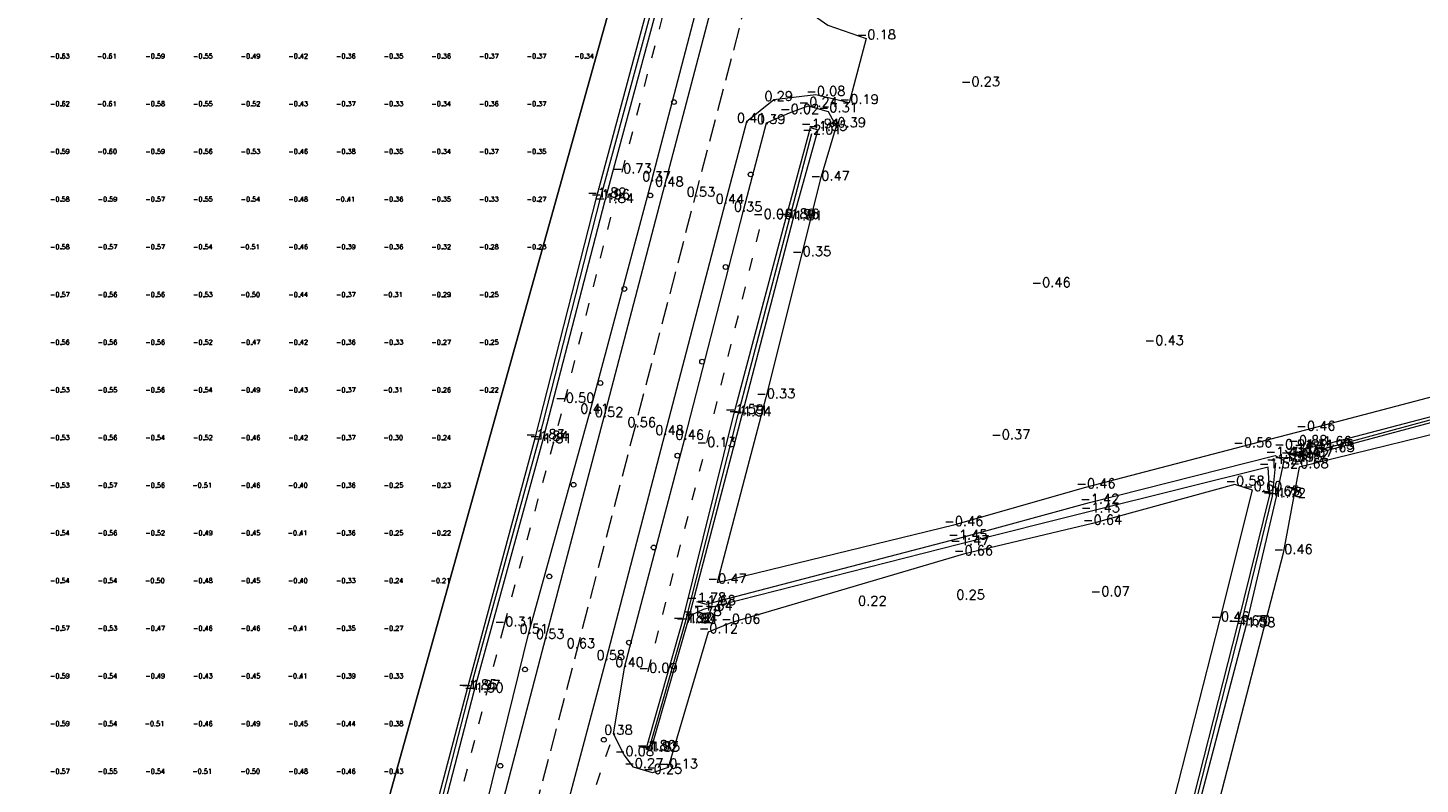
# Model space of a CAD drawing. Header units: metres. Extents: x 102665 to 103901, y 415762 to 419767.
# Tile 78 of 93: x 103441 to 103587, y 419072 to 419151. Entities that reach past the tile are written whole.
import ezdxf
from ezdxf.enums import TextEntityAlignment as Align

# ---------------------------------------------------------------- set-up
doc = ezdxf.new("R2010")
doc.units = ezdxf.units.M
doc.header["$MEASUREMENT"] = 0
doc.linetypes.add('DGN Style 3', pattern=[3.301552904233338, 2.358252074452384, -0.9433008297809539])
doc.linetypes.add('DGN Style 5', pattern=[3.09989794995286, 1.32852769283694, -1.77137025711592])
for name, color, linetype, lineweight in [('00-Aslijn', 5, 'DGN Style 3', 0), ('B-GV-GR-BOOM-S', 90, 'Continuous', 13), ('DTM-Bodemsloot', 162, 'Continuous', 0), ('DTM-Hoogtecijfer', 7, 'Continuous', 0), ('DTM-Kant-asfalt', 137, 'Continuous', 0), ('DTM-Meetpunt', 40, 'Continuous', 0), ('DTM_23-02-2012_luchtfoto drone', 40, 'Continuous', 0), ('DTM_27-12-2009_terrestrisch', 97, 'Continuous', 0), ('DTM_hoogtelijn', 251, 'DGN Style 5', 0), ('DTM_talud', 94, 'Continuous', 0)]:
    doc.layers.add(name, color=color, linetype=linetype, lineweight=lineweight)
doc.styles.get("Standard").update_dxf_attribs({"font": 'txt.shx'})

# ---------------------------------------------------------------- blocks, each defined once
blk = doc.blocks.new('145_17')
at = {"layer": 'B-GV-GR-BOOM-S'}
blk.add_circle((9.609771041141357e-05, 6.867525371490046e-05), 0.025, dxfattribs=at)
at = {"layer": 'B-GV-GR-BOOM-S', "extrusion": (0, 0, -1)}
for start, end in [(0, 180), (180, 0)]:
    blk.add_arc((-9.609771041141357e-05, 6.867525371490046e-05), 0.025, start, end, dxfattribs=at)
blk = doc.blocks.new('145_11')
at = {"layer": 'B-GV-GR-BOOM-S'}
blk.add_circle((5.570831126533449e-05, 3.131482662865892e-05), 0.025, dxfattribs=at)
at = {"layer": 'B-GV-GR-BOOM-S', "extrusion": (0, 0, -1)}
for start, end in [(0, 180), (180, 0)]:
    blk.add_arc((-5.570831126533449e-05, 3.131482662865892e-05), 0.025, start, end, dxfattribs=at)
blk = doc.blocks.new('145_19')
at = {"layer": 'B-GV-GR-BOOM-S'}
blk.add_circle((4.184292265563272e-06, 8.42501685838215e-05), 0.025, dxfattribs=at)
at = {"layer": 'B-GV-GR-BOOM-S', "extrusion": (0, 0, -1)}
for start, end in [(0, 180), (180, 0)]:
    blk.add_arc((-4.184292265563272e-06, 8.42501685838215e-05), 0.025, start, end, dxfattribs=at)
blk = doc.blocks.new('145_22')
at = {"layer": 'B-GV-GR-BOOM-S'}
blk.add_circle((7.646411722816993e-05, 7.609204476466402e-05), 0.025, dxfattribs=at)
at = {"layer": 'B-GV-GR-BOOM-S', "extrusion": (0, 0, -1)}
for start, end in [(0, 180), (180, 0)]:
    blk.add_arc((-7.646411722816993e-05, 7.609204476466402e-05), 0.025, start, end, dxfattribs=at)
blk = doc.blocks.new('145_18')
at = {"layer": 'B-GV-GR-BOOM-S'}
blk.add_circle((4.678384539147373e-05, 9.882897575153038e-05), 0.025, dxfattribs=at)
at = {"layer": 'B-GV-GR-BOOM-S', "extrusion": (0, 0, -1)}
for start, end in [(0, 180), (180, 0)]:
    blk.add_arc((-4.678384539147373e-05, 9.882897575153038e-05), 0.025, start, end, dxfattribs=at)
blk = doc.blocks.new('145_6')
at = {"layer": 'B-GV-GR-BOOM-S'}
blk.add_circle((5.241755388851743e-05, 6.295114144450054e-05), 0.025, dxfattribs=at)
at = {"layer": 'B-GV-GR-BOOM-S', "extrusion": (0, 0, -1)}
for start, end in [(0, 180), (180, 0)]:
    blk.add_arc((-5.241755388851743e-05, 6.295114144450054e-05), 0.025, start, end, dxfattribs=at)
blk = doc.blocks.new('145_8')
at = {"layer": 'B-GV-GR-BOOM-S'}
blk.add_circle((2.380456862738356e-05, 5.488810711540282e-05), 0.025, dxfattribs=at)
at = {"layer": 'B-GV-GR-BOOM-S', "extrusion": (0, 0, -1)}
for start, end in [(0, 180), (180, 0)]:
    blk.add_arc((-2.380456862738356e-05, 5.488810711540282e-05), 0.025, start, end, dxfattribs=at)
blk = doc.blocks.new('145_25')
at = {"layer": 'B-GV-GR-BOOM-S'}
blk.add_circle((4.96711436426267e-07, 4.719617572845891e-05), 0.025, dxfattribs=at)
at = {"layer": 'B-GV-GR-BOOM-S', "extrusion": (0, 0, -1)}
for start, end in [(0, 180), (180, 0)]:
    blk.add_arc((-4.96711436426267e-07, 4.719617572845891e-05), 0.025, start, end, dxfattribs=at)
blk = doc.blocks.new('145_14')
at = {"layer": 'B-GV-GR-BOOM-S'}
blk.add_circle((7.124608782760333e-05, 4.532012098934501e-05), 0.025, dxfattribs=at)
at = {"layer": 'B-GV-GR-BOOM-S', "extrusion": (0, 0, -1)}
for start, end in [(0, 180), (180, 0)]:
    blk.add_arc((-7.124608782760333e-05, 4.532012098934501e-05), 0.025, start, end, dxfattribs=at)
blk = doc.blocks.new('145_24')
at = {"layer": 'B-GV-GR-BOOM-S'}
blk.add_circle((9.950651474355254e-05, 3.081720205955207e-05), 0.025, dxfattribs=at)
at = {"layer": 'B-GV-GR-BOOM-S', "extrusion": (0, 0, -1)}
for start, end in [(0, 180), (180, 0)]:
    blk.add_arc((-9.950651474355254e-05, 3.081720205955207e-05), 0.025, start, end, dxfattribs=at)
blk = doc.blocks.new('145_12')
at = {"layer": 'B-GV-GR-BOOM-S'}
blk.add_circle((1.631240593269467e-05, 3.310549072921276e-05), 0.025, dxfattribs=at)
at = {"layer": 'B-GV-GR-BOOM-S', "extrusion": (0, 0, -1)}
for start, end in [(0, 180), (180, 0)]:
    blk.add_arc((-1.631240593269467e-05, 3.310549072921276e-05), 0.025, start, end, dxfattribs=at)
blk = doc.blocks.new('145_20')
at = {"layer": 'B-GV-GR-BOOM-S'}
blk.add_circle((3.77731048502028e-05, 3.750745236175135e-05), 0.025, dxfattribs=at)
at = {"layer": 'B-GV-GR-BOOM-S', "extrusion": (0, 0, -1)}
for start, end in [(0, 180), (180, 0)]:
    blk.add_arc((-3.77731048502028e-05, 3.750745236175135e-05), 0.025, start, end, dxfattribs=at)

msp = doc.modelspace()

# ---------------------------------------------------------------- linework, layer by layer
at = {"layer": '00-Aslijn'}
msp.add_lwpolyline([(103634.7703648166, 419606.4742388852), (103594.1453089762, 419450.9051398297), (103588.1291944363, 419428.1103429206), (103562.8108334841, 419332.180172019), (103544.92261218, 419263.6619503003), (103518.8188756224, 419163.67539609), (103489.8728155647, 419052.8017364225), (103450.5540197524, 418902.7044085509), (103348.6917157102, 418513.8506979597), (103321.301230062, 418409.2890342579), (103298.4577879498, 418322.3754979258)], dxfattribs=at)
at = {"layer": 'DTM-Bodemsloot'}
for points in [[(103446.151, 418924.859, -1.645), (103455.592, 418960.86, -1.863), (103461.921, 418984.348, -1.981), (103469.012, 419010.9650000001, -1.954), (103474.656, 419032.758, -1.931), (103481.608, 419059.4810000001, -1.988), (103487.327, 419081.63, -1.974), (103494.49, 419107.743, -1.84), (103500.935, 419133.082, -1.961), (103507.747, 419158.059, -2.011), (103513.751, 419181.761, -1.965), (103519.902, 419205.6280000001, -2.061), (103521.971, 419213.6550000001, -2.115000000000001)], [(103576.911, 419106.837, -1.75), (103599.078, 419112.862, -1.794), (103625.028, 419119.646, -1.743), (103651.393, 419126.297, -1.751), (103677.247, 419133.131, -1.743), (103705.99, 419140.522, -1.669)], [(103506.008, 419075.202, -1.918), (103509.854, 419088.647, -1.895), (103515.389, 419110.383, -1.71), (103520.813, 419131.026, -1.959), (103523.115, 419139.879, -2.011)], [(103548.279, 419012.607, -1.599), (103555.913, 419041.431, -1.664), (103562.047, 419064.31, -1.704), (103568.154, 419088.374, -1.701), (103571.443, 419101.846, -1.783), (103571.775, 419105.323, -1.773)]]:
    msp.add_polyline3d(points, dxfattribs=at)
at = {"layer": 'DTM-Kant-asfalt'}
for points in [[(103585.022, 419429.086, 0.383), (103580.3, 419411.043, 0.476), (103573.996, 419387.055, 0.455), (103568.467, 419366.269, 0.545), (103563.197, 419346.219, 0.5760000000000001), (103558.201, 419327.078, 0.338), (103556.085, 419320.109, 0.393), (103554.381, 419312.961, 0.39), (103552.849, 419306.507, 0.387), (103547.991, 419287.961, 0.345), (103541.631, 419263.762, 0.314), (103535.203, 419239.352, 0.274), (103528.825, 419215.0790000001, 0.351), (103522.089, 419189.306, 0.2790000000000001), (103515.558, 419164.491, 0.365), (103507.672, 419134.411, 0.478), (103501.345, 419110.247, 0.524), (103495.17, 419086.973, 0.531), (103489.37, 419064.782, 0.467)], [(103547.978, 419261.984, 0.244), (103541.716, 419237.869, 0.2780000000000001), (103535.29, 419213.513, 0.3), (103528.459, 419187.501, 0.294), (103521.996, 419162.747, 0.328), (103520.374, 419156.333, 0.318), (103521.989, 419153.192, 0.241), (103524.807, 419151.236, -0.049), (103528.824, 419149.839, -0.181), (103527.029, 419143.065, -0.185), (103523.525, 419143.915, -0.08), (103519.146, 419143.383, 0.286), (103516.257, 419141.1010000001, 0.41), (103514.031, 419132.605, 0.442), (103507.702, 419108.353, 0.477), (103501.532, 419084.759, 0.5850000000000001), (103495.797, 419063.244, 0.463)]]:
    msp.add_polyline3d(points, dxfattribs=at)
at = {"layer": 'DTM-Meetpunt'}
for p in [(103444.39911, 419147.754069, -0.6269), (103449.39911, 419147.754069, -0.6091), (103454.39911, 419147.754069, -0.5859), (103459.39911, 419147.754069, -0.5471), (103464.39911, 419147.754069, -0.4879), (103469.39911, 419147.754069, -0.4218), (103474.39911, 419147.754069, -0.3624), (103479.39911, 419147.754069, -0.3496), (103484.39911, 419147.754069, -0.3609), (103489.39911, 419147.754069, -0.3674), (103494.39911, 419147.754069, -0.3658), (103499.39911, 419147.754069, -0.3375), (103444.39911, 419142.754069, -0.62), (103449.39911, 419142.754069, -0.6128), (103454.39911, 419142.754069, -0.5811), (103459.39911, 419142.754069, -0.5516), (103464.39911, 419142.754069, -0.5178), (103469.39911, 419142.754069, -0.4348), (103474.39911, 419142.754069, -0.3673), (103479.39911, 419142.754069, -0.3299000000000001), (103484.39911, 419142.754069, -0.3412), (103489.39911, 419142.754069, -0.3616), (103494.39911, 419142.754069, -0.3706), (103444.39911, 419137.754069, -0.5910000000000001), (103449.39911, 419137.754069, -0.6002000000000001), (103454.39911, 419137.754069, -0.5896), (103459.39911, 419137.754069, -0.5611), (103464.39911, 419137.754069, -0.5327), (103469.39911, 419137.754069, -0.4562), (103474.39911, 419137.754069, -0.3804), (103479.39911, 419137.754069, -0.3455), (103484.39911, 419137.754069, -0.3448), (103489.39911, 419137.754069, -0.3709), (103494.39911, 419137.754069, -0.3471), (103444.39911, 419132.754069, -0.5795), (103449.39911, 419132.754069, -0.5879), (103454.39911, 419132.754069, -0.5666), (103459.39911, 419132.754069, -0.5494), (103464.39911, 419132.754069, -0.5382), (103469.39911, 419132.754069, -0.4802), (103474.39911, 419132.754069, -0.4083), (103479.39911, 419132.754069, -0.3619), (103484.39911, 419132.754069, -0.3528), (103489.39911, 419132.754069, -0.3253), (103494.39911, 419132.754069, -0.2692), (103444.39911, 419127.754069, -0.5752), (103449.39911, 419127.754069, -0.5659000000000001), (103454.39911, 419127.754069, -0.5731000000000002), (103459.39911, 419127.754069, -0.5416000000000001), (103464.39911, 419127.754069, -0.512), (103469.39911, 419127.754069, -0.4611), (103474.39911, 419127.754069, -0.3937), (103479.39911, 419127.754069, -0.3562), (103484.39911, 419127.754069, -0.3208), (103489.39911, 419127.754069, -0.2837), (103494.39911, 419127.754069, -0.2253), (103444.39911, 419122.754069, -0.5729000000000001), (103449.39911, 419122.754069, -0.5603), (103454.39911, 419122.754069, -0.5619000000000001), (103459.39911, 419122.754069, -0.5293), (103464.39911, 419122.754069, -0.4999), (103469.39911, 419122.754069, -0.4356), (103474.39911, 419122.754069, -0.3691), (103479.39911, 419122.754069, -0.3113), (103484.39911, 419122.754069, -0.2917), (103489.39911, 419122.754069, -0.2459), (103444.39911, 419117.754069, -0.5644), (103449.39911, 419117.754069, -0.5582), (103454.39911, 419117.754069, -0.5577), (103459.39911, 419117.754069, -0.522), (103464.39911, 419117.754069, -0.4671), (103469.39911, 419117.754069, -0.416), (103474.39911, 419117.754069, -0.3554), (103479.39911, 419117.754069, -0.3262), (103484.39911, 419117.754069, -0.2723), (103489.39911, 419117.754069, -0.2514), (103444.39911, 419112.754069, -0.5307), (103449.39911, 419112.754069, -0.5538000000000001), (103454.39911, 419112.754069, -0.5578000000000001), (103459.39911, 419112.754069, -0.5388), (103464.39911, 419112.754069, -0.488), (103469.39911, 419112.754069, -0.4323), (103474.39911, 419112.754069, -0.3679), (103479.39911, 419112.754069, -0.3116), (103484.39911, 419112.754069, -0.2622), (103489.39911, 419112.754069, -0.2246), (103444.39911, 419107.754069, -0.5311), (103449.39911, 419107.754069, -0.5594), (103454.39911, 419107.754069, -0.5414), (103459.39911, 419107.754069, -0.5159), (103464.39911, 419107.754069, -0.4586), (103469.39911, 419107.754069, -0.4249), (103474.39911, 419107.754069, -0.3705), (103479.39911, 419107.754069, -0.3013), (103484.39911, 419107.754069, -0.2411), (103444.39911, 419102.754069, -0.5329), (103449.39911, 419102.754069, -0.5689000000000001), (103454.39911, 419102.754069, -0.5574), (103459.39911, 419102.754069, -0.5148), (103464.39911, 419102.754069, -0.4569), (103469.39911, 419102.754069, -0.4), (103474.39911, 419102.754069, -0.3559), (103479.39911, 419102.754069, -0.2544), (103484.39911, 419102.754069, -0.2255), (103444.39911, 419097.754069, -0.5428), (103449.39911, 419097.754069, -0.5599), (103454.39911, 419097.754069, -0.518), (103459.39911, 419097.754069, -0.4906), (103464.39911, 419097.754069, -0.4541), (103469.39911, 419097.754069, -0.4069), (103474.39911, 419097.754069, -0.3581), (103479.39911, 419097.754069, -0.252), (103484.39911, 419097.754069, -0.2237), (103444.39911, 419092.754069, -0.5415), (103449.39911, 419092.754069, -0.5373), (103454.39911, 419092.754069, -0.5013000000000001), (103459.39911, 419092.754069, -0.4821), (103464.39911, 419092.754069, -0.4535), (103469.39911, 419092.754069, -0.3967), (103474.39911, 419092.754069, -0.3318), (103479.39911, 419092.754069, -0.243), (103484.39911, 419092.754069, -0.2091), (103444.39911, 419087.754069, -0.567), (103449.39911, 419087.754069, -0.527), (103454.39911, 419087.754069, -0.4725), (103459.39911, 419087.754069, -0.4551), (103464.39911, 419087.754069, -0.4619), (103469.39911, 419087.754069, -0.4134), (103474.39911, 419087.754069, -0.3506), (103479.39911, 419087.754069, -0.2681), (103444.39911, 419082.754069, -0.5940000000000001), (103449.39911, 419082.754069, -0.5371), (103454.39911, 419082.754069, -0.4884), (103459.39911, 419082.754069, -0.4348), (103464.39911, 419082.754069, -0.4504), (103469.39911, 419082.754069, -0.412), (103474.39911, 419082.754069, -0.3919000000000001), (103479.39911, 419082.754069, -0.3348), (103444.39911, 419077.754069, -0.5917), (103449.39911, 419077.754069, -0.5426), (103454.39911, 419077.754069, -0.505), (103459.39911, 419077.754069, -0.4608), (103464.39911, 419077.754069, -0.4858), (103469.39911, 419077.754069, -0.4512), (103474.39911, 419077.754069, -0.4356), (103479.39911, 419077.754069, -0.3822), (103444.39911, 419072.754069, -0.5666), (103449.39911, 419072.754069, -0.5455), (103454.39911, 419072.754069, -0.5405), (103459.39911, 419072.754069, -0.511), (103464.39911, 419072.754069, -0.5035), (103469.39911, 419072.754069, -0.4764), (103474.39911, 419072.754069, -0.457), (103479.39911, 419072.754069, -0.4275)]:
    msp.add_point(p, dxfattribs=at)
at = {"layer": 'DTM_23-02-2012_luchtfoto drone', "elevation": -0.5169871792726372, "flags": 128}
msp.add_lwpolyline([(103446.4903835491, 418954.7234161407), (103515.8754307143, 419202.9991238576), (103542.9186735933, 419299.7660864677), (103545.853889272, 419310.2689653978), (103501.4302715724, 419295.1702416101), (103467.8995681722, 419275.4464074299), (103437.1972874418, 419255.5792855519), (103411.2344160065, 419237.4226795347), (103392.3557984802, 419219.8259297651), (103377.2956679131, 419205.788389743), (103361.4174561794, 419185.5698639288), (103345.5392444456, 419165.3513381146), (103331.1476941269, 419143.7581622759), (103315.1353489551, 419112.6713334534), (103309.6106449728, 419097.2667423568), (103304.0859409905, 419097.7773917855), (103234.990889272, 419376.2029653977), (103224.9299478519, 419374.0573500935)], dxfattribs=at)
at = {"layer": 'DTM_27-12-2009_terrestrisch'}
msp.add_polyline3d([(103407.3761420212, 419428.3365870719, 0), (103345.4622719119, 419403.0168862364, 0), (103335.4570462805, 419400.9806051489, 0), (103330.0346066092, 419407.8654436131, 0), (103297.8253126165, 419395.9166649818, 0), (103248.1919563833, 419377.5040295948, 0), (103234.990889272, 419376.2029653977, 0), (103304.0859409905, 419097.7773917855, 0), (103309.6106449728, 419097.2667423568, 0), (103315.1353489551, 419112.6713334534, 0), (103331.1476941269, 419143.7581622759, 0), (103345.5392444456, 419165.3513381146, 0), (103361.4174561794, 419185.5698639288, 0), (103377.2956679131, 419205.788389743, 0), (103392.3557984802, 419219.8259297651, 0), (103411.2344160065, 419237.4226795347, 0), (103437.1972874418, 419255.5792855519, 0), (103467.8995681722, 419275.4464074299, 0), (103501.4302715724, 419295.1702416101, 0), (103545.853889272, 419310.2689653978, 0), (103542.9186735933, 419299.7660864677, 0), (103515.8754307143, 419202.9991238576, 0), (103446.4903835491, 418954.7234161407, 0)], dxfattribs=at)
at = {"layer": 'DTM_hoogtelijn', "extrusion": (0.4089976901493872, -0.1037837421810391, 0.9066144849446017), "elevation": -1160.439811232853, "flags": 128}
msp.add_lwpolyline([(431667.5074106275, 2493.084028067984), (431691.9498709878, 2492.991602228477), (431716.5908858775, 2493.152754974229)], dxfattribs=at)
at = {"layer": 'DTM_hoogtelijn', "extrusion": (0.6209576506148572, 0.4283784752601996, 0.6564323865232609), "elevation": 243849.9591684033, "flags": 128}
msp.add_lwpolyline([(286164.4423902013, -212188.7214938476), (286164.9861244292, -212188.8487498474), (286166.0441363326, -212188.7095635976)], dxfattribs=at)
at = {"layer": 'DTM_hoogtelijn', "extrusion": (-0.3142038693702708, -0.06405790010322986, 0.9471919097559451), "elevation": -59391.34394444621, "flags": 128}
msp.add_lwpolyline([(-389967.8825177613, 175428.2180535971), (-389968.5825029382, 175427.928033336), (-389969.3196522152, 175428.3334380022)], dxfattribs=at)
at = {"layer": 'DTM_hoogtelijn'}
for points in [[(103451.432, 418935.281, 0.214), (103453.006, 418941.521, 0.432), (103453.924, 418945.5030000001, 0.203), (103454.675, 418948.934, -0.026), (103457.211, 418961.287, -0.5540000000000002), (103465.184, 418990.1660000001, -0.491), (103471.303, 419013.112, -0.604), (103478.025, 419038.873, -0.492), (103485.118, 419065.937, -0.616), (103490.844, 419088.288, -0.307), (103497.19, 419111.751, -0.498), (103503.209, 419135.796, -0.732), (103511.066, 419165.839, -0.903), (103517.7, 419190.647, -0.571), (103524.109, 419214.607, -0.698)], [(103500.755, 419061.593, -0.753), (103502.207, 419066.978, -0.395), (103504.209, 419066.772, -0.418), (103505.563, 419065.632, -0.2790000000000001), (103504.455, 419060.6, -0.16), (103500.922, 419046.397, -0.176), (103500.062, 419043.887, -0.122), (103498.35, 419043.037, -0.068), (103496.632, 419043.546, -0.06100000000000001), (103494.594, 419044.507, 0.166), (103493.205, 419045.4650000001, 0.414), (103497.565, 419062.783, 0.505), (103502.331, 419076.923, 0.381)]]:
    msp.add_polyline3d(points, dxfattribs=at)
at = {"layer": 'DTM_talud'}
for points in [[(103487.95, 419065.196, 0.379), (103493.451, 419087.519, 0.505), (103499.829, 419110.604, 0.412), (103506.333, 419134.957, 0.369), (103514.193, 419165.062, 0.274), (103520.603, 419189.798, 0.204), (103526.835, 419214.7530000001, 0.169), (103525.563, 419216.183, -0.075), (103524.153, 419216.933, -0.268), (103523.058, 419216.774, -0.414), (103521.355, 419216.651, -0.5930000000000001), (103520.204, 419215.505, -0.627)], [(103481.179, 419059.589, -1.851), (103487.008, 419081.67, -1.846), (103494.09, 419107.933, -1.833), (103500.554, 419133.26, -1.818), (103507.24, 419158.127, -1.878), (103513.275, 419181.82, -1.792), (103519.418, 419205.774, -1.884), (103521.555, 419214.683, -1.845), (103522.669, 419214.43, -1.868), (103520.242, 419205.26, -1.923), (103514.196, 419181.345, -1.878), (103508.085, 419157.5790000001, -1.897), (103501.361, 419132.683, -1.837), (103494.818, 419107.501, -1.808), (103487.67, 419081.348, -1.895), (103481.928, 419059.233, -1.938)], [(103559.79, 419064.819, -0.439), (103565.923, 419088.807, -0.459), (103569.345, 419102.472, -0.602), (103567.505, 419103.04, -0.5820000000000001), (103552.555, 419098.956, -0.638), (103539.018, 419095.738, -0.663), (103514.616, 419088.561, -0.063), (103512.254, 419087.573, -0.117), (103508.058, 419073.382, -0.128), (103506.415, 419072.826, -0.246), (103504.43, 419073.432, -0.266), (103503.451, 419074.694, -0.083), (103502.331, 419076.923, 0.381), (103503.496, 419084.023, 0.4020000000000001), (103509.807, 419107.87, 0.457), (103515.938, 419131.793, 0.351), (103518.351, 419140.968, 0.386), (103520.781, 419142.033, -0.018), (103522.727, 419142.759, -0.24), (103524.832, 419142.188, -0.307), (103525.687, 419140.624, -0.39), (103523.988, 419135.023, -0.466), (103522.038, 419127.1, -0.349), (103518.278, 419112.191, -0.326), (103513.172, 419092.786, -0.473), (103537.998, 419098.812, -0.464), (103551.865, 419102.762, -0.456), (103568.312, 419107.061, -0.5620000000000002), (103574.932, 419108.797, -0.458), (103598.478, 419114.969, -0.483)], [(103704.594, 419138.237, -0.384), (103646.73, 419123.414, -0.518), (103594.492, 419109.839, -0.516), (103574.229, 419104.872, -0.6840000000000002), (103572.545, 419095.873, -0.458), (103565.893, 419070.074, -0.458)], [(103511.014, 419090.801, -1.778), (103512.028, 419090.502, -1.68), (103538.425, 419097.391, -1.451), (103552.256, 419101.154, -1.423), (103571.707, 419106.112, -1.413), (103572.633, 419105.567, -1.515), (103571.831, 419101.773, -1.717), (103568.626, 419088.197, -1.584), (103562.33, 419064.153, -1.629), (103556.396, 419041.279, -1.549), (103549.524, 419014.022, -1.388), (103548.898, 419012.17, -1.38), (103547.695, 419012.364, -1.389), (103555.578, 419041.518, -1.646), (103561.685, 419064.321, -1.631), (103567.807, 419088.385, -1.646), (103571.173, 419101.982, -1.653), (103570.999, 419104.866, -1.519), (103552.324, 419100.228, -1.426), (103538.633, 419096.795, -1.471), (103511.707, 419089.952, -1.635), (103510.54, 419089.38, -1.777), (103510.091, 419088.6170000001, -1.841)]]:
    msp.add_polyline3d(points, dxfattribs=at)
for points in [[(103506.179, 419075.163, -1.852), (103506.008, 419075.202, -1.918), (103505.755, 419075.307, -1.8), (103509.551, 419088.695, -1.819), (103514.986, 419110.554, -1.585), (103520.438, 419131.0680000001, -1.889), (103522.975, 419140.502, -1.908), (103523.731, 419140.247, -1.848), (103521.129, 419130.8560000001, -1.812), (103515.784, 419110.323, -1.54), (103510.091, 419088.6170000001, -1.841)], [(103574.707, 419106.0680000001, -1.365), (103574.712, 419106.845, -1.309), (103576.628, 419107.198, -1.663), (103599.016, 419113.055, -1.713), (103624.952, 419119.944, -1.649), (103651.169, 419126.692, -1.634), (103677.08, 419133.467, -1.647), (103706.071, 419140.936, -1.468), (103706.348, 419140.2530000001, -1.584), (103677.263, 419132.805, -1.644), (103651.5, 419126.073, -1.7), (103625.1, 419119.228, -1.611), (103599.085, 419112.496, -1.7), (103576.946, 419106.5680000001, -1.632)]]:
    msp.add_polyline3d(points, close=True, dxfattribs=at)

# ---------------------------------------------------------------- block references
at = {"layer": 'B-GV-GR-BOOM-S', "xscale": 10, "yscale": 10, "zscale": 10}
for name, p in [('145_8', (103508.657, 419143.161)), ('145_25', (103516.699, 419135.57)), ('145_19', (103506.177, 419133.373)), ('145_14', (103514.072, 419125.865)), ('145_6', (103503.454, 419123.562)), ('145_24', (103511.609, 419115.94)), ('145_18', (103500.945, 419113.696)), ('145_19', (103509.023, 419106.08)), ('145_22', (103498.128, 419103.029)), ('145_12', (103506.533, 419096.451)), ('145_19', (103495.584, 419093.417)), ('145_20', (103503.934, 419086.473)), ('145_11', (103493.031, 419083.66)), ('145_22', (103501.3, 419076.288)), ('145_17', (103490.445, 419073.563))]:
    msp.add_blockref(name, p, dxfattribs=at)

# ---------------------------------------------------------------- texts
at = {"layer": 'DTM-Hoogtecijfer', "linetype": 'Continuous', "lineweight": 0}
for s, p in [('-0.18', (103527.824889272, 419149.7459653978)), ('-0.23', (103538.7415778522, 419144.8179653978)), ('0.29', (103518.146889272, 419143.2899653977)), ('-0.08', (103522.525889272, 419143.8219653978)), ('-0.02', (103519.781889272, 419141.9399653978)), ('-0.24', (103521.727889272, 419142.6659653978)), ('-0.31', (103523.832889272, 419142.0949653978)), ('-0.19', (103526.029889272, 419142.9719653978)), ('0.41', (103515.257889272, 419141.0079653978)), ('0.39', (103517.351889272, 419140.8749653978)), ('-1.91', (103521.975889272, 419140.4089653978)), ('-0.39', (103524.687889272, 419140.5309653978)), ('-2.01', (103522.115889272, 419139.7859653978)), ('-1.85', (103522.731889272, 419140.1539653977)), ('-0.73', (103502.209889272, 419135.7029653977)), ('0.37', (103505.333889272, 419134.8639653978)), ('-0.47', (103522.988889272, 419134.9299653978)), ('-1.82', (103499.554889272, 419133.1669653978)), ('0.48', (103506.672889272, 419134.3179653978)), ('0.53', (103509.991889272, 419133.2419653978)), ('-1.96', (103499.935889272, 419132.9889653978)), ('-1.84', (103500.361889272, 419132.5899653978)), ('0.44', (103513.031889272, 419132.5119653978)), ('0.35', (103514.938889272, 419131.6999653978)), ('-0.06', (103516.947889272, 419130.9269653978)), ('-1.89', (103519.438889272, 419130.9749653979)), ('-1.96', (103519.813889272, 419130.9329653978)), ('-1.81', (103520.129889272, 419130.7629653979)), ('-0.35', (103521.038889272, 419127.0069653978)), ('-0.46', (103546.1555778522, 419123.7559653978)), ('-0.43', (103558.0265778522, 419117.6839653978)), ('-0.50', (103496.190889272, 419111.6579653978)), ('-0.33', (103517.278889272, 419112.0979653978)), ('0.41', (103498.829889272, 419110.5109653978)), ('0.52', (103500.345889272, 419110.1539653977)), ('-1.59', (103513.986889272, 419110.4609653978)), ('-1.71', (103514.389889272, 419110.2899653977)), ('-1.54', (103514.784889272, 419110.2299653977)), ('0.56', (103503.773889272, 419109.0839653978)), ('0.48', (103506.702889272, 419108.2599653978)), ('-0.46', (103573.932889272, 419108.7039653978)), ('-1.83', (103493.090889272, 419107.8399653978)), ('-1.84', (103493.490889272, 419107.6499653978)), ('-1.81', (103493.818889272, 419107.4079653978)), ('0.46', (103508.807889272, 419107.7769653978)), ('-0.13', (103511.028889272, 419107.0069653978)), ('-0.37', (103541.9225778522, 419107.8089653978)), ('-0.56', (103567.312889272, 419106.9679653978)), ('-0.94', (103571.627889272, 419106.7749653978)), ('-0.88', (103573.088889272, 419107.1849653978)), ('-1.31', (103573.712889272, 419106.7519653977)), ('-1.66', (103575.628889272, 419107.1049653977)), ('-1.41', (103570.707889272, 419106.0189653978)), ('-1.51', (103571.633889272, 419105.4739653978)), ('-1.04', (103572.303889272, 419105.9559653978)), ('-0.95', (103572.543889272, 419105.4609653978)), ('-1.01', (103572.859889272, 419106.3859653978)), ('-0.92', (103573.268889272, 419105.7549653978)), ('-1.37', (103573.707889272, 419105.9749653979)), ('-1.37', (103573.707889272, 419105.9749653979)), ('-1.75', (103575.911889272, 419106.7439653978)), ('-1.63', (103575.946889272, 419106.4749653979)), ('-1.52', (103569.999889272, 419104.7729653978)), ('-1.77', (103570.775889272, 419105.2299653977)), ('-0.68', (103573.229889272, 419104.7789653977)), ('-0.46', (103550.865889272, 419102.6689653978)), ('-0.58', (103566.505889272, 419102.9469653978)), ('-0.60', (103568.345889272, 419102.3789653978)), ('-1.42', (103551.256889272, 419101.0609653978)), ('-1.65', (103570.173889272, 419101.8889653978)), ('-1.78', (103570.443889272, 419101.7529653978)), ('-1.72', (103570.831889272, 419101.6799653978)), ('-1.43', (103551.324889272, 419100.1349653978)), ('-0.46', (103536.998889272, 419098.7189653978)), ('-0.64', (103551.555889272, 419098.8629653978)), ('-1.45', (103537.425889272, 419097.2979653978)), ('-1.47', (103537.633889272, 419096.7019653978)), ('-0.66', (103538.018889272, 419095.6449653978)), ('-0.46', (103571.545889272, 419095.7799653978)), ('-0.47', (103512.172889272, 419092.6929653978)), ('-1.78', (103510.014889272, 419090.7079653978)), ('0.25', (103538.2735778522, 419091.0049653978)), ('-0.07', (103552.3665778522, 419091.3559653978)), ('-1.78', (103509.540889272, 419089.2869653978)), ('-1.64', (103510.707889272, 419089.8589653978)), ('-1.68', (103511.028889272, 419090.4089653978)), ('0.22', (103527.9665778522, 419090.3579653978)), ('-0.31', (103489.844889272, 419088.1949653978)), ('-1.82', (103508.551889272, 419088.6019653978)), ('-1.90', (103508.854889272, 419088.5539653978)), ('-1.84', (103509.091889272, 419088.5239653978)), ('-1.84', (103509.091889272, 419088.5239653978)), ('-0.06', (103513.616889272, 419088.4679653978)), ('-0.46', (103564.923889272, 419088.7139653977)), ('-1.65', (103566.807889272, 419088.2919653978)), ('-1.70', (103567.154889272, 419088.2809653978)), ('-1.58', (103567.626889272, 419088.1039653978)), ('0.51', (103492.451889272, 419087.4259653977)), ('0.53', (103494.170889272, 419086.8799653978)), ('-0.12', (103511.254889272, 419087.4799653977)), ('0.63', (103497.396889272, 419085.9089653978)), ('0.58', (103500.532889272, 419084.6659653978)), ('0.40', (103502.496889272, 419083.9299653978)), ('-0.09', (103504.935889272, 419083.3359653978)), ('-1.85', (103486.008889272, 419081.5769653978)), ('-1.97', (103486.327889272, 419081.5369653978)), ('-1.90', (103486.670889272, 419081.2549653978)), ('0.38', (103501.331889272, 419076.8299653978)), ('0.38', (103501.331889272, 419076.8299653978)), ('-1.80', (103504.755889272, 419075.2139653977)), ('-1.92', (103505.008889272, 419075.1089653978)), ('-1.92', (103505.008889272, 419075.1089653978)), ('-1.85', (103505.179889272, 419075.0699653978)), ('-1.85', (103505.179889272, 419075.0699653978)), ('-0.08', (103502.451889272, 419074.6009653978)), ('-0.27', (103503.430889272, 419073.3389653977)), ('-0.13', (103507.058889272, 419073.2889653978)), ('-0.25', (103505.415889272, 419072.7329653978))]:
    msp.add_text(s, height=1, dxfattribs=at).set_placement(p)
at = {"layer": 'DTM-Hoogtecijfer'}
for s, p in [('-0.63', (103444.2465233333, 419147.729808, 0.1229)), ('-0.61', (103449.16319, 419147.729808, 0.1229)), ('-0.59', (103454.2465233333, 419147.729808, 0.1229)), ('-0.55', (103459.2465233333, 419147.729808, 0.1229)), ('-0.49', (103464.2465233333, 419147.729808, 0.1229)), ('-0.42', (103469.2465233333, 419147.729808, 0.1229)), ('-0.36', (103474.2465233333, 419147.729808, 0.1229)), ('-0.35', (103479.2465233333, 419147.729808, 0.1229)), ('-0.36', (103484.2465233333, 419147.729808, 0.1229)), ('-0.37', (103489.2465233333, 419147.729808, 0.1229)), ('-0.37', (103494.2465233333, 419147.729808, 0.1229)), ('-0.34', (103499.2465233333, 419147.729808, 0.1229)), ('-0.62', (103444.2465233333, 419142.729808, 0.1229)), ('-0.61', (103449.16319, 419142.729808, 0.1229)), ('-0.58', (103454.2465233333, 419142.729808, 0.1229)), ('-0.55', (103459.2465233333, 419142.729808, 0.1229)), ('-0.52', (103464.2465233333, 419142.729808, 0.1229)), ('-0.43', (103469.2465233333, 419142.729808, 0.1229)), ('-0.37', (103474.2465233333, 419142.729808, 0.1229)), ('-0.33', (103479.2465233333, 419142.729808, 0.1229)), ('-0.34', (103484.2465233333, 419142.729808, 0.1229)), ('-0.36', (103489.2465233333, 419142.729808, 0.1229)), ('-0.37', (103494.2465233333, 419142.729808, 0.1229)), ('-0.59', (103444.2465233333, 419137.729808, 0.1229)), ('-0.60', (103449.2048566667, 419137.729808, 0.1229)), ('-0.59', (103454.2465233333, 419137.729808, 0.1229)), ('-0.56', (103459.2465233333, 419137.729808, 0.1229)), ('-0.53', (103464.2465233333, 419137.729808, 0.1229)), ('-0.46', (103469.2465233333, 419137.729808, 0.1229)), ('-0.38', (103474.2465233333, 419137.729808, 0.1229)), ('-0.35', (103479.2465233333, 419137.729808, 0.1229)), ('-0.34', (103484.2465233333, 419137.729808, 0.1229)), ('-0.37', (103489.2465233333, 419137.729808, 0.1229)), ('-0.35', (103494.2465233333, 419137.729808, 0.1229)), ('-0.58', (103444.2465233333, 419132.729808, 0.1229)), ('-0.59', (103449.2465233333, 419132.729808, 0.1229)), ('-0.57', (103454.2465233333, 419132.729808, 0.1229)), ('-0.55', (103459.2465233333, 419132.729808, 0.1229)), ('-0.54', (103464.2465233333, 419132.729808, 0.1229)), ('-0.48', (103469.2465233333, 419132.729808, 0.1229)), ('-0.41', (103474.16319, 419132.729808, 0.1229)), ('-0.36', (103479.2465233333, 419132.729808, 0.1229)), ('-0.35', (103484.2465233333, 419132.729808, 0.1229)), ('-0.33', (103489.2465233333, 419132.729808, 0.1229)), ('-0.27', (103494.2465233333, 419132.729808, 0.1229)), ('-0.58', (103444.2465233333, 419127.729808, 0.1229)), ('-0.57', (103449.2465233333, 419127.729808, 0.1229)), ('-0.57', (103454.2465233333, 419127.729808, 0.1229)), ('-0.54', (103459.2465233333, 419127.729808, 0.1229)), ('-0.51', (103464.16319, 419127.729808, 0.1229)), ('-0.46', (103469.2465233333, 419127.729808, 0.1229)), ('-0.39', (103474.2465233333, 419127.729808, 0.1229)), ('-0.36', (103479.2465233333, 419127.729808, 0.1229)), ('-0.32', (103484.2465233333, 419127.729808, 0.1229)), ('-0.28', (103489.2465233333, 419127.729808, 0.1229)), ('-0.23', (103494.2465233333, 419127.729808, 0.1229)), ('-0.57', (103444.2465233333, 419122.729808, 0.1229)), ('-0.56', (103449.2465233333, 419122.729808, 0.1229)), ('-0.56', (103454.2465233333, 419122.729808, 0.1229)), ('-0.53', (103459.2465233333, 419122.729808, 0.1229)), ('-0.50', (103464.2048566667, 419122.729808, 0.1229)), ('-0.44', (103469.2465233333, 419122.729808, 0.1229)), ('-0.37', (103474.2465233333, 419122.729808, 0.1229)), ('-0.31', (103479.16319, 419122.729808, 0.1229)), ('-0.29', (103484.2465233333, 419122.729808, 0.1229)), ('-0.25', (103489.2465233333, 419122.729808, 0.1229)), ('-0.56', (103444.2465233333, 419117.729808, 0.1229)), ('-0.56', (103449.2465233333, 419117.729808, 0.1229)), ('-0.56', (103454.2465233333, 419117.729808, 0.1229)), ('-0.52', (103459.2465233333, 419117.729808, 0.1229)), ('-0.47', (103464.2465233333, 419117.729808, 0.1229)), ('-0.42', (103469.2465233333, 419117.729808, 0.1229)), ('-0.36', (103474.2465233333, 419117.729808, 0.1229)), ('-0.33', (103479.2465233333, 419117.729808, 0.1229)), ('-0.27', (103484.2465233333, 419117.729808, 0.1229)), ('-0.25', (103489.2465233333, 419117.729808, 0.1229)), ('-0.53', (103444.2465233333, 419112.729808, 0.1229)), ('-0.55', (103449.2465233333, 419112.729808, 0.1229)), ('-0.56', (103454.2465233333, 419112.729808, 0.1229)), ('-0.54', (103459.2465233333, 419112.729808, 0.1229)), ('-0.49', (103464.2465233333, 419112.729808, 0.1229)), ('-0.43', (103469.2465233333, 419112.729808, 0.1229)), ('-0.37', (103474.2465233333, 419112.729808, 0.1229)), ('-0.31', (103479.16319, 419112.729808, 0.1229)), ('-0.26', (103484.2465233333, 419112.729808, 0.1229)), ('-0.22', (103489.2465233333, 419112.729808, 0.1229)), ('-0.53', (103444.2465233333, 419107.729808, 0.1229)), ('-0.56', (103449.2465233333, 419107.729808, 0.1229)), ('-0.54', (103454.2465233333, 419107.729808, 0.1229)), ('-0.52', (103459.2465233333, 419107.729808, 0.1229)), ('-0.46', (103464.2465233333, 419107.729808, 0.1229)), ('-0.42', (103469.2465233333, 419107.729808, 0.1229)), ('-0.37', (103474.2465233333, 419107.729808, 0.1229)), ('-0.30', (103479.2048566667, 419107.729808, 0.1229)), ('-0.24', (103484.2465233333, 419107.729808, 0.1229)), ('-0.53', (103444.2465233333, 419102.729808, 0.1229)), ('-0.57', (103449.2465233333, 419102.729808, 0.1229)), ('-0.56', (103454.2465233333, 419102.729808, 0.1229)), ('-0.51', (103459.16319, 419102.729808, 0.1229)), ('-0.46', (103464.2465233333, 419102.729808, 0.1229)), ('-0.40', (103469.2048566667, 419102.729808, 0.1229)), ('-0.36', (103474.2465233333, 419102.729808, 0.1229)), ('-0.25', (103479.2465233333, 419102.729808, 0.1229)), ('-0.23', (103484.2465233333, 419102.729808, 0.1229)), ('-0.54', (103444.2465233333, 419097.729808, 0.1229)), ('-0.56', (103449.2465233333, 419097.729808, 0.1229)), ('-0.52', (103454.2465233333, 419097.729808, 0.1229)), ('-0.49', (103459.2465233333, 419097.729808, 0.1229)), ('-0.45', (103464.2465233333, 419097.729808, 0.1229)), ('-0.41', (103469.16319, 419097.729808, 0.1229)), ('-0.36', (103474.2465233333, 419097.729808, 0.1229)), ('-0.25', (103479.2465233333, 419097.729808, 0.1229)), ('-0.22', (103484.2465233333, 419097.729808, 0.1229)), ('-0.54', (103444.2465233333, 419092.729808, 0.1229)), ('-0.54', (103449.2465233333, 419092.729808, 0.1229)), ('-0.50', (103454.2048566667, 419092.729808, 0.1229)), ('-0.48', (103459.2465233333, 419092.729808, 0.1229)), ('-0.45', (103464.2465233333, 419092.729808, 0.1229)), ('-0.40', (103469.2048566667, 419092.729808, 0.1229)), ('-0.33', (103474.2465233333, 419092.729808, 0.1229)), ('-0.24', (103479.2465233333, 419092.729808, 0.1229)), ('-0.21', (103484.16319, 419092.729808, 0.1229)), ('-0.57', (103444.2465233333, 419087.729808, 0.1229)), ('-0.53', (103449.2465233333, 419087.729808, 0.1229)), ('-0.47', (103454.2465233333, 419087.729808, 0.1229)), ('-0.46', (103459.2465233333, 419087.729808, 0.1229)), ('-0.46', (103464.2465233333, 419087.729808, 0.1229)), ('-0.41', (103469.16319, 419087.729808, 0.1229)), ('-0.35', (103474.2465233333, 419087.729808, 0.1229)), ('-0.27', (103479.2465233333, 419087.729808, 0.1229)), ('-0.59', (103444.2465233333, 419082.729808, 0.1229)), ('-0.54', (103449.2465233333, 419082.729808, 0.1229)), ('-0.49', (103454.2465233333, 419082.729808, 0.1229)), ('-0.43', (103459.2465233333, 419082.729808, 0.1229)), ('-0.45', (103464.2465233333, 419082.729808, 0.1229)), ('-0.41', (103469.16319, 419082.729808, 0.1229)), ('-0.39', (103474.2465233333, 419082.729808, 0.1229)), ('-0.33', (103479.2465233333, 419082.729808, 0.1229)), ('-0.59', (103444.2465233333, 419077.729808, 0.1229)), ('-0.54', (103449.2465233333, 419077.729808, 0.1229)), ('-0.51', (103454.16319, 419077.729808, 0.1229)), ('-0.46', (103459.2465233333, 419077.729808, 0.1229)), ('-0.49', (103464.2465233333, 419077.729808, 0.1229)), ('-0.45', (103469.2465233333, 419077.729808, 0.1229)), ('-0.44', (103474.2465233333, 419077.729808, 0.1229)), ('-0.38', (103479.2465233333, 419077.729808, 0.1229)), ('-0.57', (103444.2465233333, 419072.729808, 0.1229)), ('-0.55', (103449.2465233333, 419072.729808, 0.1229)), ('-0.54', (103454.2465233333, 419072.729808, 0.1229)), ('-0.51', (103459.16319, 419072.729808, 0.1229)), ('-0.50', (103464.2048566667, 419072.729808, 0.1229)), ('-0.48', (103469.2465233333, 419072.729808, 0.1229)), ('-0.46', (103474.2465233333, 419072.729808, 0.1229)), ('-0.43', (103479.2465233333, 419072.729808, 0.1229))]:
    msp.add_text(s, height=0.5, dxfattribs=at).set_placement(p, align=Align.CENTER)

doc.saveas('drawing.dxf')
